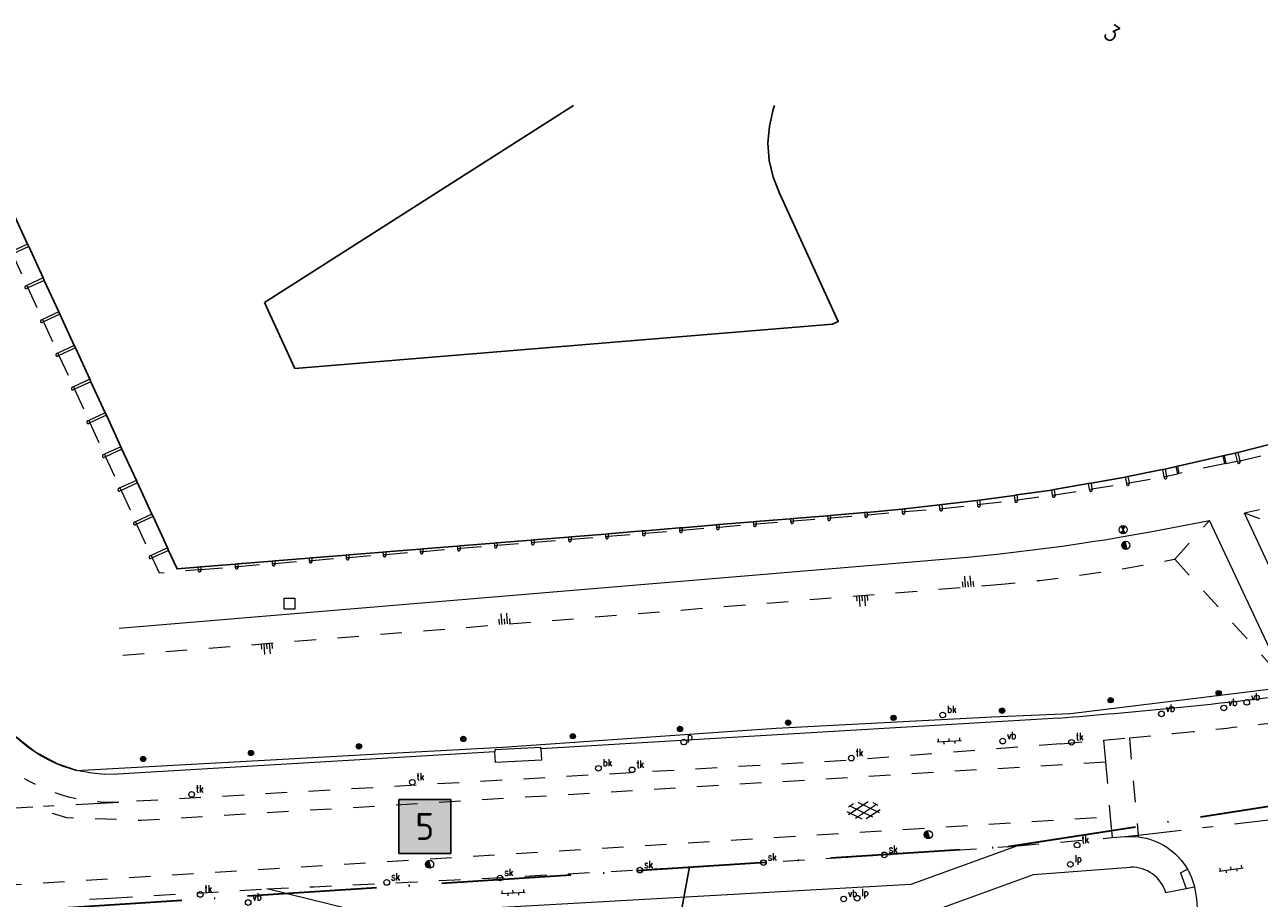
# Model space of a CAD drawing. Header units: metres. Extents: x 132072 to 132715, y 517419 to 517799.
# Tile 24 of 33: x 132358 to 132472, y 517714 to 517795. Entities that reach past the tile are written whole.
import ezdxf
from ezdxf.enums import TextEntityAlignment as Align
from ezdxf.lldxf.tags import DXFTag

# ---------------------------------------------------------------- set-up
doc = ezdxf.new("R2010")
doc.units = ezdxf.units.M
for name, pattern in [('NLCS-HIDDEN', [4, 2, -2]), ('XX-HART', [13, 4, -2, 1, -2, 4]), ('XX-PROJECTGRENS', [18, 12, -3, 0, -3])]:
    doc.linetypes.add(name, pattern=pattern)
for name, color, linetype, lineweight in [('GBKN ABRI', 252, 'CONTINUOUS', 13), ('GBKN HOOFDGEBOUW', 250, 'CONTINUOUS', 25), ('GBKN HOOFDGEBOUW OVERBOUWD', 250, 'CONTINUOUS', 25), ('GBKN HUISNUMMER', 252, 'CONTINUOUS', 13), ('GBKN KANT FUNCTIEVERSCHIL WEG', 252, 'NLCS-HIDDEN', 13), ('GBKN KANT FUNTIEVERSCHIL', 252, 'NLCS-HIDDEN', 13), ('GBKN KANT GESLOTEN VERHARDING', 252, 'CONTINUOUS', 13), ('GBKN KANT GESLOTEN VERHARDING EIGEN TERREIN', 252, 'CONTINUOUS', 13), ('GBKN KANT OP  OF INRIT', 252, 'NLCS-HIDDEN', 13), ('GBKN KANT OPEN VERHARDING', 252, 'CONTINUOUS', 13), ('GBKN KANT WEGVAK FUNCTIEVERSCHIL', 252, 'NLCS-HIDDEN', 13), ('GBKN KANT WEGVAK GESL VERHARDING', 252, 'NLCS-HIDDEN', 13), ('GBKN KANT WEGVAK HULPLIJN', 252, 'XX-HART', 13), ('GBKN MUUR', 252, 'NLCS-HIDDEN', 13), ('GBKN OVERBOUW', 252, 'NLCS-HIDDEN', 13), ('GBKN TALUD', 252, 'CONTINUOUS', 13), ('GBKN TALUDLIJN', 252, 'NLCS-HIDDEN', 13), ('GBKN VERHARDINGSSYMBOOL', 252, 'CONTINUOUS', 13), ('GBKN VLAKAFSLUITING BEHEER WEGEN', 252, 'NLCS-HIDDEN', 13), ('KADASTER PERCEELSGRENS', 252, 'KG-KADASTRAAL', 13), ('N-XX-KG-PROJECTGRENS-G', 7, 'XX-PROJECTGRENS', 35), ('N-XX-MO-ONDERZOEK_VAKINDELING-S', 2, 'CONTINUOUS', 25), ('THEMA BOOM', 252, 'CONTINUOUS', 13), ('THEMA BRANDKRAAN', 252, 'CONTINUOUS', 13), ('THEMA LICHTMAST', 252, 'CONTINUOUS', 13), ('THEMA RIOOL', 252, 'CONTINUOUS', 13), ('THEMA STRAATMEUBILAIR', 252, 'CONTINUOUS', 13), ('X-XX-AL-DETAIL1-T25', 8, 'CONTINUOUS', 25), ('X-XX-AL-REFERENTIE-G', 7, 'CONTINUOUS', 18)]:
    doc.layers.add(name, color=color, linetype=linetype, lineweight=lineweight)
doc.styles.add('NLCS-ISO-M1000-T25', font='NLCS-ISO.ttf', dxfattribs={"height": 2.5})
doc.styles.add('Style-STANDARD', font='STANDARD.shx')
tags = doc.linetypes.add('KG-KADASTRAAL', pattern='A,5.5,-2,["K",Standard,S=1.8,R=0,X=0,Y=-0.9],-2,5.5,-2,[5,NLCS.SHX,S=0.75,R=0,X=0,Y=0],-2', length=19).pattern_tags.tags
tags[6] = DXFTag(74, 10)

# ---------------------------------------------------------------- blocks, each defined once
blk = doc.blocks.new('talud_5')
at = {"layer": 'GBKN TALUD'}
for p, q in [((0.0025, 0.0004), (0.0041, -0.0095)), ((0.0049, 0.0008), (0.0057, -0.0041)), ((-0.0049, -0.0008), (-0.0041, -0.0057)), ((-0.0025, -0.0004), (-0.0009, -0.0103)), ((0, 0), (0.0008, -0.0049))]:
    blk.add_line(p, q, dxfattribs=at)
blk = doc.blocks.new('talud')
at = {"layer": 'GBKN TALUD'}
for p, q in [((0.0025, 0), (0.0025, -0.01)), ((0.005, 0), (0.005, -0.005)), ((-0.005, 0), (-0.005, -0.005)), ((-0.0025, 0), (-0.0025, -0.01)), ((0, 0), (0, -0.005))]:
    blk.add_line(p, q, dxfattribs=at)
blk = doc.blocks.new('OV6')
at = {"layer": 'GBKN VERHARDINGSSYMBOOL'}
for p, q in [((0, 0), (0.045, 0)), ((0.0025, 0), (0.0025, 0.005)), ((0.0225, 0), (0.0225, 0.005)), ((0.0325, 0), (0.0325, -0.005)), ((0.0425, 0), (0.0425, 0.005)), ((0.0125, 0), (0.0125, -0.005))]:
    blk.add_line(p, q, dxfattribs=at)
blk = doc.blocks.new('GV4')
at = {"layer": 'GBKN VERHARDINGSSYMBOOL'}
for p, q in [((0.0026, -0.009), (0.0408, 0.0128)), ((0.0037, 0.0052), (0.0132, 0.0107)), ((0.006, 0.0071), (0.0471, -0.0163)), ((0.0149, -0.0163), (0.056, 0.0071)), ((0.0212, 0.0128), (0.0594, -0.009)), ((0.0488, 0.0107), (0.0583, 0.0052)), ((0, -0.003), (0.027, -0.0185)), ((0.035, -0.0185), (0.062, -0.003))]:
    blk.add_line(p, q, dxfattribs=at)
blk = doc.blocks.new('dwa')
at = {"layer": 'THEMA RIOOL'}
for p, q in [((-0.035, 0.014), (-0.023, -0.03)), ((-0.03, 0.023), (-0.014, -0.035)), ((-0.024, 0.029), (-0.006, -0.037)), ((-0.017, 0.034), (0.002, -0.037)), ((-0.01, 0.036), (0.01, -0.036))]:
    blk.add_line(p, q, dxfattribs=at)
blk.add_circle((0, 0), 0.0375, dxfattribs=at)
blk = doc.blocks.new('boom')
at = {"layer": 'THEMA BOOM'}
for radius in [0.0243, 0.0172, 0.0112, 0.00446]:
    blk.add_circle((0, 0), radius, dxfattribs=at)
blk = doc.blocks.new('rwa')
at = {"layer": 'THEMA RIOOL'}
for p, q in [((0.019, -0.032), (-0.019, 0.032)), ((-0.019, -0.032), (0.019, 0.032)), ((-0.017, 0.03), (0.017, 0.03)), ((-0.013, 0.023), (0.013, 0.023)), ((-0.009, 0.015), (0.009, 0.015)), ((-0.004, 0.008), (0.004, 0.008)), ((-0.017, -0.03), (0.017, -0.03)), ((-0.013, -0.022), (0.013, -0.022)), ((-0.009, -0.015), (0.009, -0.015)), ((-0.004, -0.007), (0.004, -0.007))]:
    blk.add_line(p, q, dxfattribs=at)
blk.add_circle((0, 0), 0.0375, dxfattribs=at)
blk = doc.blocks.new('skolk')
at = {"layer": 'THEMA RIOOL'}
blk.add_circle((0, 0), 0.0262, dxfattribs=at)
at = {"layer": 'THEMA RIOOL', "style": 'Style-STANDARD', "width": 0.9}
blk.add_text('sk', height=0.0675, dxfattribs=at).set_placement((0.041, 0.019))
blk = doc.blocks.new('vbord')
at = {"layer": 'THEMA STRAATMEUBILAIR'}
blk.add_circle((0, 0), 0.0262, dxfattribs=at)
at = {"layer": 'THEMA STRAATMEUBILAIR', "style": 'Style-STANDARD', "width": 0.9}
blk.add_text('vb', height=0.0675, dxfattribs=at).set_placement((0.041, 0.019))
blk = doc.blocks.new('lp')
at = {"layer": 'THEMA LICHTMAST'}
blk.add_circle((0, 0), 0.0262, dxfattribs=at)
at = {"layer": 'THEMA LICHTMAST', "style": 'Style-STANDARD', "width": 0.899999}
blk.add_text('lp', height=0.0675, dxfattribs=at).set_placement((0.041, 0.019))
blk = doc.blocks.new('tkolk')
at = {"layer": 'THEMA RIOOL'}
blk.add_circle((0, 0), 0.0262, dxfattribs=at)
at = {"layer": 'THEMA RIOOL', "style": 'Style-STANDARD', "width": 0.9}
blk.add_text('tk', height=0.0675, dxfattribs=at).set_placement((0.041, 0.019))
blk = doc.blocks.new('brand')
at = {"layer": 'THEMA BRANDKRAAN'}
blk.add_circle((0, 0), 0.0262, dxfattribs=at)
at = {"layer": 'THEMA BRANDKRAAN', "style": 'Style-STANDARD', "width": 0.899999}
blk.add_text('bk', height=0.0675, dxfattribs=at).set_placement((0.041, 0.019))
blk = doc.blocks.new('afvalb_1')
at = {"layer": 'THEMA STRAATMEUBILAIR', "flags": 128}
for points in [[(0.041, 0.064), (0.041, -0.004)], [(0.041, 0.054), (0.047, 0.061), (0.053, 0.064), (0.061, 0.064), (0.067, 0.061), (0.073, 0.054), (0.076, 0.044), (0.076, 0.038), (0.073, 0.028), (0.067, 0.022), (0.061, 0.019), (0.053, 0.019), (0.047, 0.022), (0.041, 0.028)]]:
    blk.add_lwpolyline(points, dxfattribs=at)
at = {"layer": 'THEMA STRAATMEUBILAIR'}
blk.add_circle((0, 0), 0.0262, dxfattribs=at)
blk = doc.blocks.new('put')
at = {"layer": 'THEMA RIOOL'}
for p, q in [((-0.05, -0.05), (-0.05, 0.05)), ((-0.05, 0.05), (0.05, 0.05)), ((0.05, 0.05), (0.05, -0.05)), ((0.05, -0.05), (-0.05, -0.05))]:
    blk.add_line(p, q, dxfattribs=at)
blk = doc.blocks.new('Ondergrond_20161213')
at = {"layer": 'GBKN ABRI', "flags": 128}
for points in [[(132405.43, 517727.81), (132405.43, 517727.94), (132401.18, 517727.72), (132401.18, 517727.55)], [(132405.43, 517727.81), (132405.49, 517726.76), (132401.24, 517726.54), (132401.18, 517727.55)]]:
    blk.add_lwpolyline(points, dxfattribs=at)
at = {"layer": 'GBKN HOOFDGEBOUW', "flags": 128}
for points in [[(132408.48, 517787.6), (132379.78, 517769.28)], [(132427.14, 517787.6), (132427, 517787.22), (132426.67, 517785.66), (132426.51, 517784.08), (132426.65, 517782.48), (132427.02, 517780.94), (132427.59, 517779.45), (132433.06, 517767.52), (132432.51, 517767.28), (132382.6, 517763.15), (132379.78, 517769.28)]]:
    blk.add_lwpolyline(points, dxfattribs=at)
at = {"layer": 'GBKN HOOFDGEBOUW OVERBOUWD', "flags": 128}
for points in [[(132356.45, 517777.61), (132357.78, 517774.71)], [(132357.78, 517774.71), (132357.89, 517774.48)], [(132357.89, 517774.48), (132359.23, 517771.57)], [(132359.23, 517771.57), (132359.33, 517771.34)], [(132359.33, 517771.34), (132360.67, 517768.42)], [(132360.67, 517768.42), (132360.78, 517768.19)], [(132360.78, 517768.19), (132362.11, 517765.29)], [(132362.11, 517765.29), (132362.22, 517765.07)], [(132362.22, 517765.07), (132363.55, 517762.16)], [(132363.55, 517762.16), (132363.66, 517761.93)], [(132363.66, 517761.93), (132364.99, 517759.03)], [(132364.99, 517759.03), (132365.1, 517758.81)], [(132365.1, 517758.81), (132366.44, 517755.89)], [(132470.17, 517755.35), (132473.32, 517756.16)], [(132366.44, 517755.89), (132366.54, 517755.66)], [(132366.54, 517755.66), (132367.88, 517752.76)], [(132464.59, 517754.07), (132468.76, 517755.03)], [(132468.76, 517755.03), (132468.9, 517755.06)], [(132468.9, 517755.06), (132469.93, 517755.29)], [(132469.93, 517755.29), (132470.17, 517755.35)], [(132459.96, 517753.12), (132463.18, 517753.76)], [(132463.18, 517753.76), (132463.43, 517753.81)], [(132463.43, 517753.81), (132464.45, 517754.04)], [(132464.45, 517754.04), (132464.59, 517754.07)], [(132367.88, 517752.76), (132367.98, 517752.53)], [(132456.53, 517752.51), (132459.71, 517753.07)], [(132459.71, 517753.07), (132459.96, 517753.12)], [(132367.98, 517752.53), (132369.32, 517749.62)], [(132449.63, 517751.41), (132452.86, 517751.86)], [(132452.86, 517751.86), (132453.11, 517751.9)], [(132453.11, 517751.9), (132456.28, 517752.46)], [(132456.28, 517752.46), (132456.53, 517752.51)], [(132439.22, 517750.11), (132442.45, 517750.48)], [(132442.45, 517750.48), (132442.7, 517750.51)], [(132442.7, 517750.51), (132445.93, 517750.89)], [(132445.93, 517750.89), (132446.18, 517750.92)], [(132446.18, 517750.92), (132449.38, 517751.37)], [(132449.38, 517751.37), (132449.63, 517751.41)], [(132369.32, 517749.62), (132369.43, 517749.4)], [(132369.43, 517749.4), (132370.77, 517746.49)], [(132425.41, 517748.93), (132428.61, 517749.2)], [(132428.61, 517749.2), (132428.86, 517749.22)], [(132428.86, 517749.22), (132432.06, 517749.48)], [(132432.06, 517749.48), (132432.31, 517749.5)], [(132432.31, 517749.5), (132435.49, 517749.77)], [(132435.49, 517749.77), (132435.73, 517749.79)], [(132435.73, 517749.79), (132438.97, 517750.09)], [(132438.97, 517750.09), (132439.22, 517750.11)], [(132411.68, 517747.8), (132414.85, 517748.06)], [(132414.85, 517748.06), (132415.1, 517748.08)], [(132415.1, 517748.08), (132418.3, 517748.34)], [(132418.3, 517748.34), (132418.55, 517748.36)], [(132418.55, 517748.36), (132421.73, 517748.63)], [(132421.73, 517748.63), (132421.98, 517748.65)], [(132421.98, 517748.65), (132425.17, 517748.91)], [(132425.17, 517748.91), (132425.41, 517748.93)], [(132397.92, 517746.68), (132401.1, 517746.94)], [(132401.1, 517746.94), (132401.35, 517746.96)], [(132401.35, 517746.96), (132404.54, 517747.22)], [(132404.54, 517747.22), (132404.79, 517747.24)], [(132404.79, 517747.24), (132407.99, 517747.5)], [(132407.99, 517747.5), (132408.24, 517747.52)], [(132408.24, 517747.52), (132411.43, 517747.78)], [(132411.43, 517747.78), (132411.68, 517747.8)], [(132370.77, 517746.49), (132370.87, 517746.26)], [(132370.87, 517746.26), (132371.66, 517744.54), (132373.6, 517744.7)], [(132384.16, 517745.56), (132387.35, 517745.82)], [(132387.35, 517745.82), (132387.6, 517745.84)], [(132387.6, 517745.84), (132390.78, 517746.1)], [(132390.78, 517746.1), (132391.03, 517746.12)], [(132391.03, 517746.12), (132394.22, 517746.38)], [(132394.22, 517746.38), (132394.47, 517746.4)], [(132394.47, 517746.4), (132397.68, 517746.66)], [(132397.68, 517746.66), (132397.92, 517746.68)], [(132373.6, 517744.7), (132373.85, 517744.72)], [(132373.85, 517744.72), (132377.04, 517744.98)], [(132377.04, 517744.98), (132377.29, 517745)], [(132377.29, 517745), (132380.48, 517745.26)], [(132380.48, 517745.26), (132380.73, 517745.28)], [(132380.73, 517745.28), (132383.91, 517745.54)], [(132383.91, 517745.54), (132384.16, 517745.56)]]:
    blk.add_lwpolyline(points, dxfattribs=at)
at = {"layer": 'GBKN KANT FUNCTIEVERSCHIL WEG', "flags": 128}
for points in [[(132457.69, 517728.63), (132457.87, 517726.58)], [(132457.87, 517726.58), (132458.32, 517721.51)], [(132458.32, 517721.51), (132458.49, 517719.57)]]:
    blk.add_lwpolyline(points, dxfattribs=at)
at = {"layer": 'GBKN KANT FUNTIEVERSCHIL', "flags": 128}
blk.add_lwpolyline([(132466.09, 517715.23), (132466.13, 517714.99)], dxfattribs=at)
at = {"layer": 'GBKN KANT FUNTIEVERSCHIL', "extrusion": (0, 0, -1)}
blk.add_arc((-132459.85, 517713.42), 6.49, 150.2346, 163.8379, dxfattribs=at)
at = {"layer": 'GBKN KANT GESLOTEN VERHARDING', "extrusion": (0, 0, -1)}
blk.add_arc((-132460.2, 517713.61), 6.08, 84.9251, 96.9636, dxfattribs=at)
at = {"layer": 'GBKN KANT GESLOTEN VERHARDING EIGEN TERREIN', "flags": 128}
for points in [[(132472.18, 517750.03), (132470.79, 517749.72)], [(132476.65, 517737.11), (132470.79, 517749.72)], [(132366.29, 517739.04), (132445.06, 517745.62), (132446.57, 517745.78), (132448.07, 517745.94), (132451.08, 517746.3), (132453.86, 517746.66), (132455.26, 517746.86), (132456.64, 517747.07), (132457.99, 517747.28), (132459.33, 517747.51), (132462.01, 517747.98), (132464.78, 517748.5), (132467.53, 517749.05)], [(132473.57, 517736.19), (132467.53, 517749.05)]]:
    blk.add_lwpolyline(points, dxfattribs=at)
at = {"layer": 'GBKN KANT OP  OF INRIT', "flags": 128}
for points in [[(132460.09, 517728.84), (132460.92, 517719.81)], [(132460.93, 517719.65), (132460.92, 517719.81)], [(132464.84, 517716.29), (132465.49, 517716.64)], [(132464.84, 517716.29), (132465.37, 517714.84)]]:
    blk.add_lwpolyline(points, dxfattribs=at)
at = {"layer": 'GBKN KANT OPEN VERHARDING', "flags": 128}
for points in [[(132366.12, 517725.46), (132364.94, 517725.45), (132363.75, 517725.56), (132362.36, 517725.82), (132360.55, 517726.42), (132358.41, 517727.58), (132356.81, 517728.84), (132355.83, 517729.86), (132355.14, 517730.75), (132352.56, 517735.06), (132332.25, 517779.55), (132330.54, 517783.11), (132328.46, 517787.6)], [(132453.53, 517730.67), (132405.43, 517727.81)], [(132401.18, 517727.55), (132366.12, 517725.46)], [(132449.7, 517718.81), (132439.81, 517715.22), (132389.82, 517712.41), (132380, 517714.81)], [(132464.95, 517698.88), (132435.55, 517704.53), (132435.17, 517710.33), (132451.2, 517716.13), (132460.21, 517716.82)], [(132463.46, 517714.47), (132465.37, 517714.84)], [(132466.13, 517714.99), (132466.34, 517713.88), (132466.43, 517712.66), (132466.32, 517711.45), (132466, 517710.27), (132464.58, 517702.91), (132464.53, 517702.22), (132464.93, 517700.35), (132464.99, 517699.6), (132464.95, 517698.88)], [(132465.37, 517714.84), (132466.13, 517714.99)]]:
    blk.add_lwpolyline(points, dxfattribs=at)
at = {"layer": 'GBKN KANT OPEN VERHARDING'}
for centre, radius, start, end in [((132428.01, 518103.47), 373.6, 275.5132, 277.062), ((132407.47, 518304.32), 575.49, 274.59049, 275.62696), ((132460.31, 517713.53), 3.29, 16.6537, 91.6865)]:
    blk.add_arc(centre, radius, start, end, dxfattribs=at)
at = {"layer": 'GBKN KANT OPEN VERHARDING', "extrusion": (0, 0, -1)}
blk.add_arc((-132460.19, 517713.56), 6.13, 96.9835, 149.7908, dxfattribs=at)
at = {"layer": 'GBKN KANT WEGVAK FUNCTIEVERSCHIL', "flags": 128}
blk.add_lwpolyline([(132363.53, 517713.84), (132365.52, 517713.95)], dxfattribs=at)
at = {"layer": 'GBKN KANT WEGVAK FUNCTIEVERSCHIL'}
blk.add_arc((132243.07, 520707.01), 2995.34, 272.62008, 273.95555, dxfattribs=at)
at = {"layer": 'GBKN KANT WEGVAK GESL VERHARDING', "flags": 128}
for points in [[(132453.72, 517728.29), (132457.69, 517728.63)], [(132457.69, 517728.63), (132460.09, 517728.84)], [(132460.09, 517728.84), (132464.13, 517729.23)], [(132453.72, 517728.29), (132433.26, 517726.71), (132366.25, 517722.85)], [(132357.51, 517725.04), (132357.51, 517725.05)], [(132449.7, 517718.81), (132458.49, 517719.57)], [(132458.49, 517719.57), (132459.66, 517719.67)], [(132365.52, 517713.95), (132380, 517714.81)]]:
    blk.add_lwpolyline(points, dxfattribs=at)
at = {"layer": 'GBKN KANT WEGVAK GESL VERHARDING'}
blk.add_arc((132426.49, 518117.24), 389.83, 275.5417, 277.0232, dxfattribs=at)
at = {"layer": 'GBKN KANT WEGVAK GESL VERHARDING', "extrusion": (0, 0, -1)}
blk.add_arc((-132365.54, 517738.54), 15.7, 267.4101, 300.7426, dxfattribs=at)
at = {"layer": 'GBKN KANT WEGVAK HULPLIJN', "flags": 128}
for points in [[(132366.25, 517722.85), (132358.25, 517722.41)], [(132358.25, 517722.41), (132342.55, 517721.54)], [(132460.92, 517719.81), (132478.92, 517721.89)], [(132459.66, 517719.67), (132460.92, 517719.81)]]:
    blk.add_lwpolyline(points, dxfattribs=at)
at = {"layer": 'GBKN MUUR', "flags": 128}
for points in [[(132357.78, 517774.71), (132356.25, 517774)], [(132357.89, 517774.48), (132356.36, 517773.78)], [(132359.23, 517771.57), (132357.7, 517770.87)], [(132359.33, 517771.34), (132357.8, 517770.64)], [(132357.7, 517770.87), (132357.58, 517770.82)], [(132357.8, 517770.64), (132357.69, 517770.59)], [(132359.15, 517767.72), (132359.04, 517767.66)], [(132359.25, 517767.49), (132359.14, 517767.44)], [(132360.67, 517768.42), (132359.15, 517767.72)], [(132360.78, 517768.19), (132359.25, 517767.49)], [(132362.11, 517765.29), (132360.58, 517764.59)], [(132360.58, 517764.59), (132360.47, 517764.54)], [(132360.69, 517764.36), (132360.58, 517764.31)], [(132362.22, 517765.07), (132360.69, 517764.36)], [(132363.55, 517762.16), (132362.03, 517761.46)], [(132363.66, 517761.93), (132362.13, 517761.23)], [(132362.03, 517761.46), (132361.92, 517761.41)], [(132362.13, 517761.23), (132362.02, 517761.18)], [(132363.46, 517758.33), (132363.35, 517758.28)], [(132364.99, 517759.03), (132363.46, 517758.33)], [(132365.1, 517758.81), (132363.57, 517758.1)], [(132363.57, 517758.1), (132363.46, 517758.05)], [(132364.91, 517755.19), (132364.8, 517755.14)], [(132365.02, 517754.96), (132364.9, 517754.91)], [(132366.44, 517755.89), (132364.91, 517755.19)], [(132366.54, 517755.66), (132365.02, 517754.96)], [(132468.76, 517755.03), (132468.91, 517754.3)], [(132468.9, 517755.06), (132469.06, 517754.33)], [(132469.93, 517755.29), (132470.1, 517754.54)], [(132470.17, 517755.35), (132470.35, 517754.59)], [(132463.18, 517753.76), (132463.3, 517753.11)], [(132463.43, 517753.81), (132463.55, 517753.16)], [(132464.59, 517753.38), (132464.45, 517754.04)], [(132464.73, 517753.41), (132464.59, 517754.07)], [(132469.06, 517754.33), (132468.91, 517754.3)], [(132470.1, 517754.54), (132470.12, 517754.45)], [(132470.35, 517754.59), (132470.37, 517754.5)], [(132367.88, 517752.76), (132366.35, 517752.06)], [(132459.71, 517753.07), (132459.81, 517752.49)], [(132459.96, 517753.12), (132460.06, 517752.54)], [(132463.3, 517753.11), (132463.32, 517753.02)], [(132463.55, 517753.16), (132463.56, 517753.06)], [(132464.73, 517753.41), (132464.59, 517753.38)], [(132366.35, 517752.06), (132366.24, 517752)], [(132366.46, 517751.83), (132366.35, 517751.78)], [(132367.98, 517752.53), (132366.46, 517751.83)], [(132452.86, 517751.86), (132452.93, 517751.4)], [(132453.11, 517751.9), (132453.18, 517751.43)], [(132456.28, 517752.46), (132456.37, 517751.93)], [(132456.37, 517751.93), (132456.38, 517751.84)], [(132456.53, 517752.51), (132456.61, 517751.97)], [(132456.61, 517751.97), (132456.63, 517751.88)], [(132459.81, 517752.49), (132459.83, 517752.4)], [(132460.06, 517752.54), (132460.08, 517752.44)], [(132442.48, 517750.13), (132442.45, 517750.48)], [(132442.73, 517750.16), (132442.7, 517750.51)], [(132445.93, 517750.89), (132445.98, 517750.51)], [(132445.98, 517750.51), (132445.99, 517750.41)], [(132446.18, 517750.92), (132446.23, 517750.54)], [(132446.23, 517750.54), (132446.24, 517750.44)], [(132449.38, 517751.37), (132449.44, 517750.93)], [(132449.44, 517750.93), (132449.45, 517750.84)], [(132449.63, 517751.41), (132449.69, 517750.97)], [(132449.69, 517750.97), (132449.7, 517750.87)], [(132452.93, 517751.4), (132452.94, 517751.3)], [(132453.18, 517751.43), (132453.19, 517751.34)], [(132369.32, 517749.62), (132367.8, 517748.92)], [(132369.43, 517749.4), (132367.9, 517748.69)], [(132428.61, 517749.2), (132428.63, 517748.97)], [(132428.86, 517749.22), (132428.88, 517749)], [(132432.06, 517749.48), (132432.08, 517749.25)], [(132432.08, 517749.25), (132432.08, 517749.16)], [(132432.31, 517749.5), (132432.33, 517749.27)], [(132432.33, 517749.27), (132432.33, 517749.18)], [(132435.49, 517749.77), (132435.51, 517749.54)], [(132435.51, 517749.54), (132435.51, 517749.44)], [(132435.73, 517749.79), (132435.76, 517749.56)], [(132435.76, 517749.56), (132435.76, 517749.46)], [(132438.97, 517750.09), (132438.99, 517749.85)], [(132438.99, 517749.85), (132439, 517749.75)], [(132439.22, 517750.11), (132439.24, 517749.87)], [(132439.24, 517749.87), (132439.25, 517749.77)], [(132442.49, 517750.04), (132442.48, 517750.13)], [(132442.74, 517750.06), (132442.73, 517750.16)], [(132367.8, 517748.92), (132367.68, 517748.87)], [(132367.9, 517748.69), (132367.79, 517748.64)], [(132414.85, 517748.06), (132414.87, 517747.84)], [(132415.1, 517748.08), (132415.12, 517747.86)], [(132418.3, 517748.34), (132418.32, 517748.13)], [(132418.32, 517748.13), (132418.33, 517748.03)], [(132418.55, 517748.36), (132418.57, 517748.15)], [(132418.57, 517748.15), (132418.58, 517748.05)], [(132421.73, 517748.63), (132421.75, 517748.41)], [(132421.75, 517748.41), (132421.76, 517748.31)], [(132421.98, 517748.65), (132422, 517748.43)], [(132422, 517748.43), (132422.01, 517748.34)], [(132425.17, 517748.91), (132425.18, 517748.7)], [(132425.18, 517748.7), (132425.19, 517748.6)], [(132425.41, 517748.93), (132425.43, 517748.72)], [(132425.43, 517748.72), (132425.44, 517748.62)], [(132428.63, 517748.97), (132428.64, 517748.88)], [(132428.88, 517749), (132428.89, 517748.9)], [(132401.1, 517746.94), (132401.12, 517746.71)], [(132401.35, 517746.96), (132401.37, 517746.73)], [(132404.54, 517747.22), (132404.56, 517746.99)], [(132404.56, 517746.99), (132404.57, 517746.9)], [(132404.79, 517747.24), (132404.81, 517747.01)], [(132404.81, 517747.01), (132404.82, 517746.92)], [(132407.99, 517747.5), (132408.01, 517747.27)], [(132408.01, 517747.27), (132408.01, 517747.18)], [(132408.24, 517747.52), (132408.26, 517747.29)], [(132408.26, 517747.29), (132408.26, 517747.2)], [(132411.43, 517747.78), (132411.45, 517747.55)], [(132411.45, 517747.55), (132411.46, 517747.46)], [(132411.68, 517747.8), (132411.7, 517747.57)], [(132411.7, 517747.57), (132411.71, 517747.48)], [(132414.87, 517747.84), (132414.88, 517747.74)], [(132415.12, 517747.86), (132415.13, 517747.77)], [(132369.24, 517745.79), (132369.13, 517745.74)], [(132370.77, 517746.49), (132369.24, 517745.79)], [(132370.87, 517746.26), (132369.34, 517745.56)], [(132387.35, 517745.82), (132387.37, 517745.59)], [(132387.6, 517745.84), (132387.62, 517745.61)], [(132390.78, 517746.1), (132390.8, 517745.87)], [(132390.8, 517745.87), (132390.81, 517745.78)], [(132391.03, 517746.12), (132391.05, 517745.89)], [(132391.05, 517745.89), (132391.06, 517745.8)], [(132394.22, 517746.38), (132394.24, 517746.15)], [(132394.24, 517746.15), (132394.25, 517746.06)], [(132394.47, 517746.4), (132394.49, 517746.17)], [(132394.49, 517746.17), (132394.5, 517746.08)], [(132397.68, 517746.66), (132397.7, 517746.43)], [(132397.7, 517746.43), (132397.7, 517746.34)], [(132397.92, 517746.68), (132397.94, 517746.45)], [(132397.94, 517746.45), (132397.95, 517746.36)], [(132401.12, 517746.71), (132401.13, 517746.62)], [(132401.37, 517746.73), (132401.38, 517746.64)], [(132369.34, 517745.56), (132369.23, 517745.51)], [(132373.6, 517744.7), (132373.62, 517744.47)], [(132373.85, 517744.72), (132373.87, 517744.49)], [(132377.04, 517744.98), (132377.06, 517744.75)], [(132377.06, 517744.75), (132377.07, 517744.66)], [(132377.29, 517745), (132377.31, 517744.77)], [(132377.31, 517744.77), (132377.32, 517744.68)], [(132380.48, 517745.26), (132380.49, 517745.03)], [(132380.49, 517745.03), (132380.5, 517744.94)], [(132380.73, 517745.28), (132380.74, 517745.05)], [(132380.74, 517745.05), (132380.75, 517744.96)], [(132383.91, 517745.54), (132383.93, 517745.31)], [(132383.93, 517745.31), (132383.94, 517745.22)], [(132384.16, 517745.56), (132384.18, 517745.33)], [(132384.18, 517745.33), (132384.19, 517745.24)], [(132387.37, 517745.59), (132387.37, 517745.5)], [(132387.62, 517745.61), (132387.62, 517745.52)], [(132373.62, 517744.47), (132373.63, 517744.38)], [(132373.87, 517744.49), (132373.88, 517744.4)]]:
    blk.add_lwpolyline(points, dxfattribs=at)
at = {"layer": 'GBKN MUUR'}
for centre, radius, start, end in [((132357.63, 517770.7), 0.125, 113.8979, 295.3318), ((132359.09, 517767.55), 0.125, 113.8979, 295.3318), ((132360.52, 517764.43), 0.125, 113.8979, 295.3318), ((132361.97, 517761.29), 0.125, 114.4085, 295.2378), ((132363.4, 517758.17), 0.125, 114.4085, 295.2378), ((132364.85, 517755.02), 0.125, 114.7272, 294.5025), ((132470.25, 517754.47), 0.125, 192.6748, 283.1772), ((132470.25, 517754.47), 0.125, 282.9408, 12.5658), ((132463.44, 517753.04), 0.125, 190.2516, 280.03), ((132463.44, 517753.04), 0.123, 279.348, 10.9336), ((132366.29, 517751.89), 0.125, 114.8231, 294.8231), ((132456.5, 517751.86), 0.123, 188.0061, 279.9392), ((132456.51, 517751.86), 0.125, 278.893, 9.0522), ((132459.95, 517752.42), 0.123, 188.9685, 280.4091), ((132459.95, 517752.42), 0.125, 279.8667, 9.5108), ((132446.11, 517750.43), 0.124, 185.9684, 277.3177), ((132446.11, 517750.43), 0.126, 276.8282, 6.4579), ((132449.57, 517750.85), 0.124, 186.9201, 277.7846), ((132449.57, 517750.85), 0.126, 277.7918, 6.9129), ((132453.06, 517751.32), 0.124, 187.7066, 278.8123), ((132453.07, 517751.32), 0.126, 278.5906, 7.9283), ((132432.21, 517749.16), 0.124, 184.1506, 275.491), ((132432.21, 517749.17), 0.125, 274.9894, 4.6522), ((132435.64, 517749.45), 0.124, 184.1506, 275.491), ((132435.64, 517749.45), 0.125, 274.9894, 4.6522), ((132439.12, 517749.76), 0.124, 184.1506, 275.491), ((132439.12, 517749.76), 0.125, 274.9894, 4.6522), ((132442.62, 517750.05), 0.125, 185.2774, 5.2774), ((132367.74, 517748.76), 0.125, 114.7272, 294.5025), ((132418.45, 517748.04), 0.124, 184.1506, 275.491), ((132418.45, 517748.04), 0.125, 274.9894, 4.6522), ((132421.88, 517748.32), 0.124, 184.1506, 275.491), ((132421.88, 517748.32), 0.125, 274.9894, 4.6522), ((132425.31, 517748.61), 0.124, 184.1506, 275.491), ((132425.31, 517748.61), 0.125, 274.9894, 4.6522), ((132428.76, 517748.89), 0.123, 183.6347, 275.5131), ((132428.76, 517748.89), 0.127, 275.188, 3.9599), ((132404.69, 517746.91), 0.124, 184.1506, 275.491), ((132404.69, 517746.91), 0.125, 274.9894, 4.6522), ((132408.14, 517747.19), 0.123, 183.6347, 275.5131), ((132408.14, 517747.19), 0.127, 275.188, 3.9599), ((132411.58, 517747.47), 0.124, 184.1506, 275.491), ((132411.58, 517747.47), 0.125, 274.9894, 4.6522), ((132415, 517747.75), 0.124, 184.1506, 275.491), ((132415.01, 517747.75), 0.125, 274.9894, 4.6522), ((132369.18, 517745.62), 0.125, 114.4085, 295.2378), ((132390.93, 517745.79), 0.124, 184.1506, 275.491), ((132390.93, 517745.79), 0.125, 274.9894, 4.6522), ((132394.37, 517746.07), 0.123, 183.6347, 275.5131), ((132394.37, 517746.07), 0.127, 275.188, 3.9599), ((132397.83, 517746.34), 0.124, 184.1506, 275.491), ((132397.83, 517746.35), 0.125, 274.9894, 4.6522), ((132401.25, 517746.63), 0.124, 184.1506, 275.491), ((132401.25, 517746.63), 0.125, 274.9894, 4.6522), ((132377.19, 517744.67), 0.125, 184.6086, 4.5393), ((132380.63, 517744.95), 0.125, 184.8575, 4.784), ((132384.06, 517745.23), 0.125, 184.8208, 4.8208), ((132387.5, 517745.51), 0.125, 184.8575, 4.784), ((132373.75, 517744.39), 0.125, 184.5739, 4.5739)]:
    blk.add_arc(centre, radius, start, end, dxfattribs=at)
at = {"layer": 'GBKN OVERBOUW', "flags": 128}
for points in [[(132356.36, 517773.78), (132357.7, 517770.87)], [(132357.7, 517770.87), (132357.8, 517770.64)], [(132357.8, 517770.64), (132359.15, 517767.72)], [(132359.15, 517767.72), (132359.25, 517767.49)], [(132359.25, 517767.49), (132360.58, 517764.59)], [(132360.58, 517764.59), (132360.69, 517764.36)], [(132360.69, 517764.36), (132362.03, 517761.46)], [(132362.03, 517761.46), (132362.13, 517761.23)], [(132362.13, 517761.23), (132363.46, 517758.33)], [(132363.46, 517758.33), (132363.57, 517758.1)], [(132363.57, 517758.1), (132364.91, 517755.19)], [(132364.91, 517755.19), (132365.02, 517754.96)], [(132365.02, 517754.96), (132366.35, 517752.06)], [(132470.35, 517754.59), (132473.52, 517755.32)], [(132468.91, 517754.3), (132464.73, 517753.41)], [(132469.06, 517754.33), (132470.1, 517754.54)], [(132470.1, 517754.54), (132470.35, 517754.59)], [(132460.06, 517752.54), (132463.3, 517753.11)], [(132463.3, 517753.11), (132463.55, 517753.16)], [(132463.55, 517753.16), (132464.59, 517753.38)], [(132366.35, 517752.06), (132366.46, 517751.83)], [(132366.46, 517751.83), (132367.8, 517748.92)], [(132453.18, 517751.43), (132456.37, 517751.93)], [(132456.37, 517751.93), (132456.61, 517751.97)], [(132456.61, 517751.97), (132459.81, 517752.49)], [(132459.81, 517752.49), (132460.06, 517752.54)], [(132442.73, 517750.16), (132445.98, 517750.51)], [(132445.98, 517750.51), (132446.23, 517750.54)], [(132446.23, 517750.54), (132449.44, 517750.93)], [(132449.44, 517750.93), (132449.69, 517750.97)], [(132449.69, 517750.97), (132452.93, 517751.4)], [(132452.93, 517751.4), (132453.18, 517751.43)], [(132428.88, 517749), (132432.08, 517749.25)], [(132432.08, 517749.25), (132432.33, 517749.27)], [(132432.33, 517749.27), (132435.51, 517749.54)], [(132435.51, 517749.54), (132435.76, 517749.56)], [(132435.76, 517749.56), (132438.99, 517749.85)], [(132438.99, 517749.85), (132439.24, 517749.87)], [(132439.24, 517749.87), (132442.48, 517750.13)], [(132442.48, 517750.13), (132442.73, 517750.16)], [(132367.8, 517748.92), (132367.9, 517748.69)], [(132367.9, 517748.69), (132369.24, 517745.79)], [(132415.12, 517747.86), (132418.32, 517748.13)], [(132418.32, 517748.13), (132418.57, 517748.15)], [(132418.57, 517748.15), (132421.75, 517748.41)], [(132421.75, 517748.41), (132422, 517748.43)], [(132422, 517748.43), (132425.18, 517748.7)], [(132425.18, 517748.7), (132425.43, 517748.72)], [(132425.43, 517748.72), (132428.63, 517748.97)], [(132428.63, 517748.97), (132428.88, 517749)], [(132401.37, 517746.73), (132404.56, 517746.99)], [(132404.56, 517746.99), (132404.81, 517747.01)], [(132404.81, 517747.01), (132408.01, 517747.27)], [(132408.01, 517747.27), (132408.26, 517747.29)], [(132408.26, 517747.29), (132411.45, 517747.55)], [(132411.45, 517747.55), (132411.7, 517747.57)], [(132411.7, 517747.57), (132414.87, 517747.84)], [(132414.87, 517747.84), (132415.12, 517747.86)], [(132369.24, 517745.79), (132369.34, 517745.56)], [(132387.62, 517745.61), (132390.8, 517745.87)], [(132390.8, 517745.87), (132391.05, 517745.89)], [(132391.05, 517745.89), (132394.24, 517746.15)], [(132394.24, 517746.15), (132394.49, 517746.17)], [(132394.49, 517746.17), (132397.7, 517746.43)], [(132397.7, 517746.43), (132397.94, 517746.45)], [(132397.94, 517746.45), (132401.12, 517746.71)], [(132401.12, 517746.71), (132401.37, 517746.73)], [(132369.34, 517745.56), (132369.98, 517744.18), (132373.62, 517744.47)], [(132373.87, 517744.49), (132377.06, 517744.75)], [(132377.06, 517744.75), (132377.31, 517744.77)], [(132377.31, 517744.77), (132380.49, 517745.03)], [(132380.49, 517745.03), (132380.74, 517745.05)], [(132380.74, 517745.05), (132383.93, 517745.31)], [(132383.93, 517745.31), (132384.18, 517745.33)], [(132384.18, 517745.33), (132387.37, 517745.59)], [(132387.37, 517745.59), (132387.62, 517745.61)], [(132373.62, 517744.47), (132373.87, 517744.49)]]:
    blk.add_lwpolyline(points, dxfattribs=at)
at = {"layer": 'GBKN TALUDLIJN', "flags": 128}
for points in [[(132475.98, 517747.84), (132470.79, 517749.72)], [(132464.3, 517745.45), (132467.53, 517749.05)], [(132464.3, 517745.45), (132474.49, 517734.21)], [(132366.62, 517736.53), (132447.51, 517743.06)]]:
    blk.add_lwpolyline(points, dxfattribs=at)
at = {"layer": 'GBKN TALUDLIJN'}
blk.add_arc((132435.63, 517886.31), 143.74, 274.7387, 281.5033, dxfattribs=at)
at = {"layer": 'GBKN VLAKAFSLUITING BEHEER WEGEN', "flags": 128}
for points in [[(132457.87, 517726.58), (132368.33, 517721.16), (132361.43, 517721.41), (132358.25, 517722.41)], [(132343.25, 517714.39), (132458.32, 517721.51)]]:
    blk.add_lwpolyline(points, dxfattribs=at)
at = {"layer": 'KADASTER PERCEELSGRENS', "flags": 128}
for points in [[(132423.68, 517729.49), (132427.29, 517729.73), (132447.31, 517730.79), (132454.63, 517731.1), (132478.36, 517734), (132500.93, 517736.95), (132511.17, 517738.85)], [(132354.5, 517731.73), (132354.96, 517730.97), (132356.15, 517729.52), (132356.73, 517728.9), (132357.27, 517728.43), (132357.84, 517727.97), (132358.47, 517727.54), (132359.11, 517727.13), (132359.73, 517726.79), (132360.36, 517726.5), (132361.04, 517726.21), (132361.68, 517726.01), (132362.33, 517725.82), (132380.9, 517726.84)], [(132390.93, 517727.39), (132401.87, 517727.99), (132423.68, 517729.49)], [(132380.9, 517726.84), (132390.93, 517727.39)]]:
    blk.add_lwpolyline(points, dxfattribs=at)
at = {"layer": 'GBKN TALUD', "zscale": 10}
for name, p, xscale, yscale, rotation in [('talud_5', (132445.14, 517742.87), 100, 100, 175.3871058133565), ('talud', (132435.24, 517742.07), 99.99999999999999, 99.99999999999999, 4.611899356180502), ('talud_5', (132402.1, 517739.4), 100, 100, 175.3872341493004), ('talud', (132379.96, 517737.61), 100, 100, 4.612284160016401)]:
    blk.add_blockref(name, p, dxfattribs=dict(at, xscale=xscale, yscale=yscale, rotation=rotation))
at = {"layer": 'GBKN VERHARDINGSSYMBOOL', "zscale": 10}
for name, p, xscale, yscale, rotation in [('OV6', (132442.24, 517728.48), 50, 50, 2.636381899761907), ('GV4', (132433.85, 517722.16), 50, 50, 3.497695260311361), ('OV6', (132468.43, 517716.47), 50, 50, 7.870920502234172), ('OV6', (132401.74, 517714.37), 49.99999999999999, 49.99999999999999, 3.612074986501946)]:
    blk.add_blockref(name, p, dxfattribs=dict(at, xscale=xscale, yscale=yscale, rotation=rotation))
at = {"layer": 'THEMA BOOM', "xscale": 10, "yscale": 10}
for p in [(132468.38, 517733), (132458.35, 517732.34), (132438.19, 517730.7), (132448.27, 517731.36), (132418.36, 517729.67), (132428.41, 517730.25), (132398.24, 517728.74), (132408.41, 517728.99), (132378.52, 517727.43), (132388.55, 517728.05), (132368.51, 517726.88)]:
    blk.add_blockref('boom', p, dxfattribs=at)
at = {"layer": 'THEMA BRANDKRAAN', "xscale": 10, "yscale": 10}
for p in [(132442.76, 517730.96), (132410.79, 517726.01)]:
    blk.add_blockref('brand', p, dxfattribs=at)
at = {"layer": 'THEMA LICHTMAST', "xscale": 10, "yscale": 10}
for p in [(132454.61, 517717.09), (132434.81, 517713.94)]:
    blk.add_blockref('lp', p, dxfattribs=at)
at = {"layer": 'THEMA RIOOL', "xscale": 10, "yscale": 10}
for name, p in [('rwa', (132459.52, 517748.18)), ('dwa', (132459.76, 517746.73)), ('put', (132382.1, 517741.31)), ('tkolk', (132454.72, 517728.43)), ('tkolk', (132434.27, 517726.96)), ('tkolk', (132413.91, 517725.87)), ('tkolk', (132393.5, 517724.71)), ('tkolk', (132373.01, 517723.58)), ('dwa', (132441.42, 517719.85)), ('tkolk', (132455.24, 517718.88)), ('skolk', (132437.34, 517717.97)), ('dwa', (132395.11, 517717.1)), ('skolk', (132414.63, 517716.55)), ('skolk', (132426.11, 517717.25)), ('skolk', (132391.13, 517715.41)), ('skolk', (132401.65, 517715.82)), ('tkolk', (132373.81, 517714.29))]:
    blk.add_blockref(name, p, dxfattribs=at)
at = {"layer": 'THEMA STRAATMEUBILAIR', "xscale": 10, "yscale": 10}
for name, p in [('vbord', (132463.07, 517731.07)), ('vbord', (132468.86, 517731.62)), ('vbord', (132470.99, 517732.14)), ('afvalb_1', (132418.71, 517728.45)), ('vbord', (132448.33, 517728.54)), ('vbord', (132433.56, 517713.87)), ('vbord', (132378.26, 517713.54))]:
    blk.add_blockref(name, p, dxfattribs=at)
at = {"layer": 'GBKN HUISNUMMER', "style": 'Style-STANDARD'}
blk.add_text('3', height=1.5, rotation=324.7006, dxfattribs=at).set_placement((132458.48, 517794.33), align=Align.MIDDLE_CENTER)

msp = doc.modelspace()

# ---------------------------------------------------------------- linework, layer by layer
at = {"layer": 'N-XX-KG-PROJECTGRENS-G'}
msp.add_lwpolyline([(132533.18, 517731.79), (132539.11, 517722.88), (132573.46, 517625.79), (132663.73, 517608.96), (132670.71, 517589.56), (132662.41, 517577.61), (132159.39, 517670.64), (132151.96, 517626.83), (132135.13, 517626.75), (132125.64, 517681.95), (132161.45, 517700.05), (132448.81, 517718.75)], close=True, dxfattribs=at)
at = {"layer": 'N-XX-MO-ONDERZOEK_VAKINDELING-S'}
msp.add_line((132419.23, 517716.86), (132402.37, 517625.7), dxfattribs=at)

# ---------------------------------------------------------------- block references
at = {"layer": 'X-XX-AL-REFERENTIE-G'}
msp.add_blockref('Ondergrond_20161213', (0, 0), dxfattribs=at)

# ---------------------------------------------------------------- texts
at = {"layer": 'X-XX-AL-DETAIL1-T25', "insert": (132394.66, 517720.61), "char_height": 2.5, "width": 2.3137, "attachment_point": 5, "style": 'NLCS-ISO-M1000-T25', "bg_fill": 17, "box_fill_scale": 1.5, "bg_fill_color": 10, "bg_fill_transparency": 0}
msp.add_mtext('5', dxfattribs=at)

doc.saveas('drawing.dxf')
